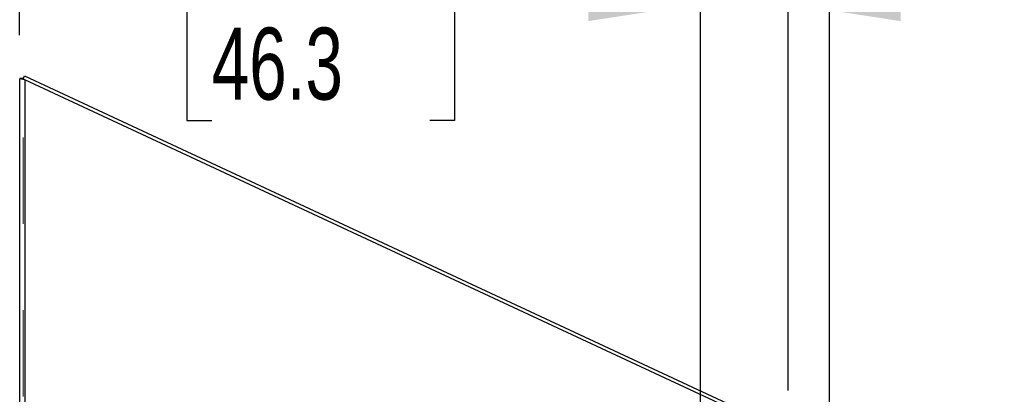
# Model space of a CAD drawing. Header units: inches. Extents: x 0.2 to 10.8, y 0.2 to 8.2.
# Tile 57 of 145: x 1.1 to 2.2, y 5.1 to 5.5. Entities that reach past the tile are written whole.
import ezdxf

# ---------------------------------------------------------------- set-up
doc = ezdxf.new("R2010")
doc.units = ezdxf.units.IN
doc.header["$MEASUREMENT"] = 0
doc.linetypes.add('HIDDEN', pattern=[0.075, 0.05, -0.025])
doc.layers.add('DIMENSIONS', color=140, linetype='Continuous')
doc.styles.add('SLDTEXTSTYLE0', font='TXT', dxfattribs={"width": 0.7})
doc.dimstyles.new('SLDDIMSTYLE0', dxfattribs={"dimtxt": 0.084961, "dimasz": 0.13, "dimexe": 0, "dimexo": 0.0625, "dimgap": 0.02124, "dimtad": 0, "dimtih": 1, "dimtoh": 1, "dimlfac": 18, "dimrnd": 1e-09, "dimzin": 12, "dimdsep": 46, "dimtxsty": 'SLDTEXTSTYLE0', "dimsah": 1, "dimcen": 0.09, "dimadec": 0, "dimazin": 3, "dimtfac": 1, "dimtofl": 0, "dimtmove": 0, "dimatfit": 3, "dimfxl": 0, "dimfrac": 2, "dimtolj": 1, "dimtzin": 12, "dimarcsym": 0})
doc.dimstyles.new('SLDDIMSTYLE1', dxfattribs={"dimtxt": 0.084961, "dimasz": 0.13, "dimexe": 0, "dimexo": 0.0625, "dimgap": 0.02124, "dimtad": 0, "dimtih": 1, "dimtoh": 1, "dimlfac": 18, "dimrnd": 1e-09, "dimzin": 12, "dimdsep": 46, "dimtxsty": 'SLDTEXTSTYLE0', "dimsah": 1, "dimcen": 0.09, "dimadec": 0, "dimazin": 3, "dimtfac": 1, "dimtmove": 0, "dimatfit": 0, "dimfxl": 0, "dimfrac": 2, "dimtolj": 1, "dimtzin": 12, "dimarcsym": 0})
doc.dimstyles.new('SLDDIMSTYLE2', dxfattribs={"dimtxt": 0.084961, "dimasz": 0.13, "dimexe": 0, "dimexo": 0.0625, "dimgap": 0.02124, "dimtad": 0, "dimtih": 1, "dimtoh": 1, "dimlfac": 18, "dimrnd": 1e-09, "dimzin": 4, "dimdsep": 46, "dimtxsty": 'SLDTEXTSTYLE0', "dimsah": 1, "dimcen": 0.09, "dimadec": 0, "dimazin": 1, "dimtfac": 1, "dimtofl": 0, "dimtmove": 0, "dimatfit": 3, "dimfxl": 0, "dimfrac": 2, "dimtolj": 1, "dimtzin": 12, "dimarcsym": 0})

# ---------------------------------------------------------------- blocks, each defined once
blk = doc.blocks.new('_D_5')
at = {"layer": 'DIMENSIONS'}
for p, q in [((1.8508, 4.9023), (1.8508, 5.6616)), ((1.952, 5.0887), (1.952, 5.6616)), ((1.2852, 5.5366), (1.2566, 5.5366)), ((1.2566, 5.5366), (1.2566, 5.4016)), ((1.5376, 5.5366), (1.5662, 5.5366)), ((1.5662, 5.5366), (1.5662, 5.4016)), ((1.8508, 5.5366), (1.6528, 5.5366)), ((1.952, 5.5366), (2.202, 5.5366)), ((1.2566, 5.4016), (1.2852, 5.4016)), ((1.5662, 5.4016), (1.5376, 5.4016))]:
    blk.add_line(p, q, dxfattribs=at)
for points in [[(1.8508, 5.5366), (1.7208, 5.5566), (1.7208, 5.5166)], [(1.952, 5.5366), (2.082, 5.5166), (2.082, 5.5566)]]:
    blk.add_solid(points, dxfattribs=at)
at = {"layer": 'DIMENSIONS', "char_height": 0.08333, "attachment_point": 1, "style": 'SLDTEXTSTYLE0'}
for s, insert in [('1.82', (1.2852, 5.6631)), ('46.3', (1.2852, 5.509))]:
    blk.add_mtext(s, dxfattribs=dict(at, insert=insert))
blk = doc.blocks.new('_D_6')
at = {"layer": 'DIMENSIONS'}
for p, q in [((1.0631, 5.5002), (1.0631, 6.004)), ((1.952, 5.0887), (1.952, 6.004)), ((1.0631, 5.879), (1.2331, 5.879)), ((1.3482, 5.879), (1.3197, 5.879)), ((1.3197, 5.879), (1.3197, 5.7439)), ((1.6714, 5.879), (1.6999, 5.879)), ((1.6999, 5.879), (1.6999, 5.7439)), ((1.952, 5.879), (1.7865, 5.879)), ((1.3197, 5.7439), (1.3482, 5.7439)), ((1.6999, 5.7439), (1.6714, 5.7439))]:
    blk.add_line(p, q, dxfattribs=at)
for points in [[(1.0631, 5.879), (1.1931, 5.859), (1.1931, 5.899)], [(1.952, 5.879), (1.822, 5.899), (1.822, 5.859)]]:
    blk.add_solid(points, dxfattribs=at)
at = {"layer": 'DIMENSIONS', "char_height": 0.08333, "attachment_point": 1, "style": 'SLDTEXTSTYLE0'}
for s, insert in [('16.00', (1.3482, 6.0054)), ('406.4', (1.3482, 5.8513))]:
    blk.add_mtext(s, dxfattribs=dict(at, insert=insert))
blk = doc.blocks.new('_D_7')
at = {"layer": 'DIMENSIONS'}
for p, q in [((1.0631, 5.5002), (1.0631, 6.3149)), ((1.9999, 5.0635), (1.9999, 6.3149)), ((1.0631, 6.1899), (1.2607, 6.1899)), ((1.3758, 6.1899), (1.3473, 6.1899)), ((1.3473, 6.1899), (1.3473, 6.0548)), ((1.699, 6.1899), (1.7275, 6.1899)), ((1.7275, 6.1899), (1.7275, 6.0548)), ((1.9999, 6.1899), (1.8141, 6.1899)), ((1.3473, 6.0548), (1.3758, 6.0548)), ((1.7275, 6.0548), (1.699, 6.0548))]:
    blk.add_line(p, q, dxfattribs=at)
for points in [[(1.0631, 6.1899), (1.1931, 6.1699), (1.1931, 6.2099)], [(1.9999, 6.1899), (1.8699, 6.2099), (1.8699, 6.1699)]]:
    blk.add_solid(points, dxfattribs=at)
at = {"layer": 'DIMENSIONS', "char_height": 0.08333, "attachment_point": 1, "style": 'SLDTEXTSTYLE0'}
for s, insert in [('16.86', (1.3758, 6.3163)), ('428.3', (1.3758, 6.1623))]:
    blk.add_mtext(s, dxfattribs=dict(at, insert=insert))

msp = doc.modelspace()

# ---------------------------------------------------------------- linework, layer by layer
at = {"color": 7, "linetype": 'Continuous', "lineweight": 25}
for p, q in [((1.0671349, 5.4501757), (1.0631349, 5.4501757)), ((1.0631349, 5.4501757), (1.0631349, 5.4497868)), ((1.0631349, 3.0817514), (1.0631349, 5.4497868)), ((1.0671349, 5.4497868), (1.0631349, 5.4497868)), ((1.0677037, 5.4495402), (1.0656433, 5.4495402)), ((1.0671349, 5.4501757), (1.0671349, 5.4497868)), ((1.0671542, 5.4495816), (1.0688254, 5.4531654)), ((1.0688254, 5.4531654), (1.9359719, 5.0488084)), ((1.0691349, 5.4486076), (1.0691349, 3.0817514)), ((1.9333065, 5.0456377), (1.0691349, 5.4486076))]:
    msp.add_line(p, q, dxfattribs=at)
at = {"color": 7, "linetype": 'HIDDEN', "lineweight": 18}
for p, q in [((1.0671349, 3.0817514), (1.0671349, 5.4497868)), ((1.0671349, 5.4495402), (1.0671542, 5.4495816)), ((1.0671349, 5.4495402), (1.0691349, 5.4486076)), ((1.067971, 5.4495402), (1.0677037, 5.4495402)), ((1.0691349, 5.4486076), (1.0691349, 3.0817514))]:
    msp.add_line(p, q, dxfattribs=at)
at = {"color": 7, "linetype": 'Continuous', "lineweight": 25}
for points, knots in [([(1.0656433, 5.4495402), (1.0648709, 5.4495813), (1.0642329, 5.4496224), (1.0633645, 5.4497046), (1.0631349, 5.4497457), (1.0631349, 5.4497868)], [0, 0, 0, 0, 0.5, 0.5, 1, 1, 1, 1]), ([(1.0691349, 5.4486076), (1.0685138, 5.448763), (1.0678928, 5.4489184), (1.06671, 5.4492293), (1.0661484, 5.4493847), (1.0656433, 5.4495402)], [0, 0, 0, 0, 0.5, 0.5, 1, 1, 1, 1]), ([(1.0672167, 5.4497156), (1.0672078, 5.4497188), (1.0671413, 5.4497425), (1.0671379, 5.4497663), (1.0671349, 5.4497868)], [0, 0, 0, 0, 0.134609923, 1, 1, 1, 1])]:
    msp.add_open_spline(points, degree=3, knots=knots, dxfattribs=at)
at = {"color": 7, "linetype": 'HIDDEN', "lineweight": 18}
msp.add_open_spline([(1.067971, 5.4495402), (1.0678492, 5.4495607), (1.0676056, 5.4496018), (1.0673475, 5.4496603), (1.0672578, 5.4496982), (1.0672167, 5.4497156)], degree=3, knots=[0, 0, 0, 0, 0.351561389, 0.7031231, 1, 1, 1, 1], dxfattribs=at)
msp.add_open_spline([(1.067971, 5.4495402), (1.0683078, 5.4492293), (1.0687208, 5.4489184), (1.0691349, 5.4486076)], degree=3, dxfattribs=at)

# ---------------------------------------------------------------- dimensions: what is measured, and where the dimension line sits
at = {"layer": 'DIMENSIONS'}
for base, p2, dimstyle, picture, middle in [((1.9998646, 6.1898744), (1.9998646, 5.01354), 'SLDDIMSTYLE0', '_D_7', (1.5373786, 6.1898744)), ((1.9520238, 5.8789583), (1.9520238, 5.0386959), 'SLDDIMSTYLE2', '_D_6', (1.5097795, 5.8789583))]:
    dim = msp.add_linear_dim(base=base, p1=(1.0631349, 5.4501757), p2=p2, angle=0, dimstyle=dimstyle, dxfattribs=at)
    dim.commit()
    dim.dimension.update_dxf_attribs({"geometry": picture, "text_midpoint": middle, "dimtype": 160})
dim = msp.add_linear_dim(base=(1.9520238, 5.536629), p1=(1.8508016, 4.8523139), p2=(1.9520238, 5.0386959), dimstyle='SLDDIMSTYLE1', dxfattribs=at)
dim.commit()
dim.dimension.update_dxf_attribs({"geometry": '_D_5', "text_midpoint": (1.4114062, 5.536629), "dimtype": 160})

doc.saveas('drawing.dxf')
